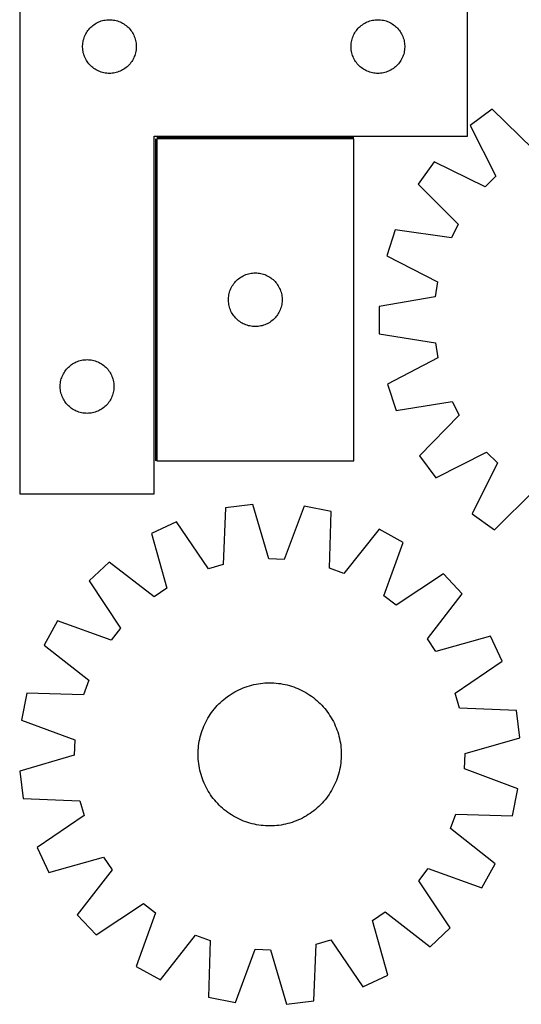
# Model space of a CAD drawing. Header units: millimetres. Extents: x 7 to 1493, y 7 to 2993.
# Tile 5 of 13: x 7 to 287, y 2127 to 2677. Entities that reach past the tile are written whole.
import ezdxf

# ---------------------------------------------------------------- set-up
doc = ezdxf.new("R2010")
doc.units = ezdxf.units.MM
doc.layers.add('COMMON', color=5, linetype='CONTINUOUS', true_color=0x0000ff)
doc.layers.add('CUT', color=7, linetype='CONTINUOUS', true_color=0x000000)

msp = doc.modelspace()

# ---------------------------------------------------------------- linework, layer by layer
at = {"layer": 'COMMON'}
for p, q in [((82.561483, 2610.384299), (82.561483, 2430.384299)), ((193.311484, 2611.1343), (83.311484, 2611.1343))]:
    msp.add_line(p, q, dxfattribs=at)
at = {"layer": 'CUT'}
for p, q in [((6.811483, 2711.8843), (6.811483, 2411.8843)), ((256.811483, 2611.8843), (256.811483, 2711.8843)), ((48.120167, 2674.109725), (48.76104, 2674.540934)), ((48.76104, 2674.540934), (49.423262, 2674.938579)), ((49.423262, 2674.938579), (50.105076, 2675.301606)), ((50.105076, 2675.301606), (50.804675, 2675.629054)), ((50.804675, 2675.629054), (51.520202, 2675.920052)), ((51.520202, 2675.920052), (52.249761, 2676.173831)), ((52.249761, 2676.173831), (52.991416, 2676.389716)), ((52.991416, 2676.389716), (53.743202, 2676.567135)), ((53.743202, 2676.567135), (54.503125, 2676.705619)), ((54.503125, 2676.705619), (55.269168, 2676.804798)), ((55.269168, 2676.804798), (56.039302, 2676.864412)), ((56.039302, 2676.864412), (56.811483, 2676.8843)), ((56.811483, 2676.8843), (57.583665, 2676.864412)), ((57.583665, 2676.864412), (58.353798, 2676.804798)), ((58.353798, 2676.804798), (59.119842, 2676.705619)), ((59.119842, 2676.705619), (59.879764, 2676.567135)), ((59.879764, 2676.567135), (60.63155, 2676.389716)), ((60.63155, 2676.389716), (61.373206, 2676.173831)), ((61.373206, 2676.173831), (62.102765, 2675.920052)), ((62.102765, 2675.920052), (62.818292, 2675.629054)), ((62.818292, 2675.629054), (63.51789, 2675.301606)), ((63.51789, 2675.301606), (64.199704, 2674.938579)), ((64.199704, 2674.938579), (64.861926, 2674.540934)), ((64.861926, 2674.540934), (65.5028, 2674.109725)), ((198.120167, 2674.109725), (198.76104, 2674.540934)), ((198.76104, 2674.540934), (199.423262, 2674.938579)), ((199.423262, 2674.938579), (200.105076, 2675.301606)), ((200.105076, 2675.301606), (200.804675, 2675.629054)), ((200.804675, 2675.629054), (201.520202, 2675.920052)), ((201.520202, 2675.920052), (202.249761, 2676.173831)), ((202.249761, 2676.173831), (202.991416, 2676.389716)), ((202.991416, 2676.389716), (203.743202, 2676.567135)), ((203.743202, 2676.567135), (204.503125, 2676.705619)), ((204.503125, 2676.705619), (205.269168, 2676.804798)), ((205.269168, 2676.804798), (206.039302, 2676.864412)), ((206.039302, 2676.864412), (206.811483, 2676.8843)), ((206.811483, 2676.8843), (207.583665, 2676.864412)), ((207.583665, 2676.864412), (208.353798, 2676.804798)), ((208.353798, 2676.804798), (209.119842, 2676.705619)), ((209.119842, 2676.705619), (209.879764, 2676.567135)), ((209.879764, 2676.567135), (210.63155, 2676.389716)), ((210.63155, 2676.389716), (211.373206, 2676.173831)), ((211.373206, 2676.173831), (212.102765, 2675.920052)), ((212.102765, 2675.920052), (212.818292, 2675.629054)), ((212.818292, 2675.629054), (213.51789, 2675.301606)), ((213.51789, 2675.301606), (214.199704, 2674.938579)), ((214.199704, 2674.938579), (214.861926, 2674.540934)), ((214.861926, 2674.540934), (215.5028, 2674.109725)), ((43.571301, 2668.933951), (43.951764, 2669.606192)), ((43.951764, 2669.606192), (44.366328, 2670.257956)), ((44.366328, 2670.257956), (44.813895, 2670.887514)), ((44.813895, 2670.887514), (45.293277, 2671.493198)), ((45.293277, 2671.493198), (45.803203, 2672.0734)), ((45.803203, 2672.0734), (46.342321, 2672.626583)), ((46.342321, 2672.626583), (46.909201, 2673.151279)), ((46.909201, 2673.151279), (47.502341, 2673.646097)), ((47.502341, 2673.646097), (48.120167, 2674.109725)), ((65.5028, 2674.109725), (66.120625, 2673.646097)), ((66.120625, 2673.646097), (66.713765, 2673.151279)), ((66.713765, 2673.151279), (67.280646, 2672.626583)), ((67.280646, 2672.626583), (67.819764, 2672.0734)), ((67.819764, 2672.0734), (68.32969, 2671.493198)), ((68.32969, 2671.493198), (68.809072, 2670.887514)), ((68.809072, 2670.887514), (69.256638, 2670.257956)), ((69.256638, 2670.257956), (69.671203, 2669.606192)), ((69.671203, 2669.606192), (70.051665, 2668.933951)), ((193.571301, 2668.933951), (193.951764, 2669.606192)), ((193.951764, 2669.606192), (194.366328, 2670.257956)), ((194.366328, 2670.257956), (194.813895, 2670.887514)), ((194.813895, 2670.887514), (195.293277, 2671.493198)), ((195.293277, 2671.493198), (195.803203, 2672.0734)), ((195.803203, 2672.0734), (196.342321, 2672.626583)), ((196.342321, 2672.626583), (196.909201, 2673.151279)), ((196.909201, 2673.151279), (197.502341, 2673.646097)), ((197.502341, 2673.646097), (198.120167, 2674.109725)), ((215.5028, 2674.109725), (216.120625, 2673.646097)), ((216.120625, 2673.646097), (216.713765, 2673.151279)), ((216.713765, 2673.151279), (217.280646, 2672.626583)), ((217.280646, 2672.626583), (217.819764, 2672.0734)), ((217.819764, 2672.0734), (218.32969, 2671.493198)), ((218.32969, 2671.493198), (218.809072, 2670.887514)), ((218.809072, 2670.887514), (219.256638, 2670.257956)), ((219.256638, 2670.257956), (219.671203, 2669.606192)), ((219.671203, 2669.606192), (220.051665, 2668.933951)), ((41.85622, 2663.041932), (41.935643, 2663.810276)), ((41.935643, 2663.810276), (42.054514, 2664.573512)), ((42.054514, 2664.573512), (42.212518, 2665.329616)), ((42.212518, 2665.329616), (42.409235, 2666.076585)), ((42.409235, 2666.076585), (42.644145, 2666.812436)), ((42.644145, 2666.812436), (42.916624, 2667.535219)), ((42.916624, 2667.535219), (43.225949, 2668.243016)), ((43.225949, 2668.243016), (43.571301, 2668.933951)), ((70.051665, 2668.933951), (70.397017, 2668.243016)), ((70.397017, 2668.243016), (70.706343, 2667.535219)), ((70.706343, 2667.535219), (70.978822, 2666.812436)), ((70.978822, 2666.812436), (71.213731, 2666.076585)), ((71.213731, 2666.076585), (71.410449, 2665.329616)), ((71.410449, 2665.329616), (71.568452, 2664.573512)), ((71.568452, 2664.573512), (71.687323, 2663.810276)), ((71.687323, 2663.810276), (71.766746, 2663.041932)), ((191.85622, 2663.041932), (191.935643, 2663.810276)), ((191.935643, 2663.810276), (192.054514, 2664.573512)), ((192.054514, 2664.573512), (192.212518, 2665.329616)), ((192.212518, 2665.329616), (192.409235, 2666.076585)), ((192.409235, 2666.076585), (192.644145, 2666.812436)), ((192.644145, 2666.812436), (192.916624, 2667.535219)), ((192.916624, 2667.535219), (193.225949, 2668.243016)), ((193.225949, 2668.243016), (193.571301, 2668.933951)), ((220.051665, 2668.933951), (220.397017, 2668.243016)), ((220.397017, 2668.243016), (220.706343, 2667.535219)), ((220.706343, 2667.535219), (220.978822, 2666.812436)), ((220.978822, 2666.812436), (221.213731, 2666.076585)), ((221.213731, 2666.076585), (221.410449, 2665.329616)), ((221.410449, 2665.329616), (221.568452, 2664.573512)), ((221.568452, 2664.573512), (221.687323, 2663.810276)), ((221.687323, 2663.810276), (221.766746, 2663.041932)), ((41.816456, 2662.270519), (41.85622, 2663.041932)), ((41.816456, 2661.498082), (41.816456, 2662.270519)), ((41.85622, 2660.726668), (41.816456, 2661.498082)), ((41.935643, 2659.958325), (41.85622, 2660.726668)), ((42.054514, 2659.195089), (41.935643, 2659.958325)), ((42.212518, 2658.438984), (42.054514, 2659.195089)), ((42.409235, 2657.692016), (42.212518, 2658.438984)), ((71.410449, 2658.438984), (71.213731, 2657.692016)), ((71.568452, 2659.195089), (71.410449, 2658.438984)), ((71.687323, 2659.958325), (71.568452, 2659.195089)), ((71.766746, 2660.726668), (71.687323, 2659.958325)), ((71.766746, 2663.041932), (71.80651, 2662.270519)), ((71.80651, 2661.498082), (71.766746, 2660.726668)), ((71.80651, 2662.270519), (71.80651, 2661.498082)), ((191.816456, 2662.270519), (191.85622, 2663.041932)), ((191.816456, 2661.498082), (191.816456, 2662.270519)), ((191.85622, 2660.726668), (191.816456, 2661.498082)), ((191.935643, 2659.958325), (191.85622, 2660.726668)), ((192.054514, 2659.195089), (191.935643, 2659.958325)), ((192.212518, 2658.438984), (192.054514, 2659.195089)), ((192.409235, 2657.692016), (192.212518, 2658.438984)), ((221.410449, 2658.438984), (221.213731, 2657.692016)), ((221.568452, 2659.195089), (221.410449, 2658.438984)), ((221.687323, 2659.958325), (221.568452, 2659.195089)), ((221.766746, 2660.726668), (221.687323, 2659.958325)), ((221.766746, 2663.041932), (221.80651, 2662.270519)), ((221.80651, 2661.498082), (221.766746, 2660.726668)), ((221.80651, 2662.270519), (221.80651, 2661.498082)), ((42.644145, 2656.956164), (42.409235, 2657.692016)), ((42.916624, 2656.233382), (42.644145, 2656.956164)), ((43.225949, 2655.525584), (42.916624, 2656.233382)), ((43.571301, 2654.834649), (43.225949, 2655.525584)), ((43.951764, 2654.162408), (43.571301, 2654.834649)), ((44.366328, 2653.510644), (43.951764, 2654.162408)), ((44.813895, 2652.881086), (44.366328, 2653.510644)), ((45.293277, 2652.275403), (44.813895, 2652.881086)), ((68.809072, 2652.881086), (68.32969, 2652.275403)), ((69.256638, 2653.510644), (68.809072, 2652.881086)), ((69.671203, 2654.162408), (69.256638, 2653.510644)), ((70.051665, 2654.834649), (69.671203, 2654.162408)), ((70.397017, 2655.525584), (70.051665, 2654.834649)), ((70.706343, 2656.233382), (70.397017, 2655.525584)), ((70.978822, 2656.956164), (70.706343, 2656.233382)), ((71.213731, 2657.692016), (70.978822, 2656.956164)), ((192.644145, 2656.956164), (192.409235, 2657.692016)), ((192.916624, 2656.233382), (192.644145, 2656.956164)), ((193.225949, 2655.525584), (192.916624, 2656.233382)), ((193.571301, 2654.834649), (193.225949, 2655.525584)), ((193.951764, 2654.162408), (193.571301, 2654.834649)), ((194.366328, 2653.510644), (193.951764, 2654.162408)), ((194.813895, 2652.881086), (194.366328, 2653.510644)), ((195.293277, 2652.275403), (194.813895, 2652.881086)), ((218.809072, 2652.881086), (218.32969, 2652.275403)), ((219.256638, 2653.510644), (218.809072, 2652.881086)), ((219.671203, 2654.162408), (219.256638, 2653.510644)), ((220.051665, 2654.834649), (219.671203, 2654.162408)), ((220.397017, 2655.525584), (220.051665, 2654.834649)), ((220.706343, 2656.233382), (220.397017, 2655.525584)), ((220.978822, 2656.956164), (220.706343, 2656.233382)), ((221.213731, 2657.692016), (220.978822, 2656.956164)), ((45.803203, 2651.6952), (45.293277, 2652.275403)), ((46.342321, 2651.142017), (45.803203, 2651.6952)), ((46.909201, 2650.617321), (46.342321, 2651.142017)), ((47.502341, 2650.122503), (46.909201, 2650.617321)), ((48.120167, 2649.658875), (47.502341, 2650.122503)), ((48.76104, 2649.227667), (48.120167, 2649.658875)), ((49.423262, 2648.830022), (48.76104, 2649.227667)), ((50.105076, 2648.466994), (49.423262, 2648.830022)), ((50.804675, 2648.139547), (50.105076, 2648.466994)), ((51.520202, 2647.848548), (50.804675, 2648.139547)), ((52.249761, 2647.594769), (51.520202, 2647.848548)), ((52.991416, 2647.378884), (52.249761, 2647.594769)), ((53.743202, 2647.201465), (52.991416, 2647.378884)), ((54.503125, 2647.062982), (53.743202, 2647.201465)), ((55.269168, 2646.963802), (54.503125, 2647.062982)), ((59.119842, 2647.062982), (58.353798, 2646.963802)), ((59.879764, 2647.201465), (59.119842, 2647.062982)), ((60.63155, 2647.378884), (59.879764, 2647.201465)), ((61.373206, 2647.594769), (60.63155, 2647.378884)), ((62.102765, 2647.848548), (61.373206, 2647.594769)), ((62.818292, 2648.139547), (62.102765, 2647.848548)), ((63.51789, 2648.466994), (62.818292, 2648.139547)), ((64.199704, 2648.830022), (63.51789, 2648.466994)), ((64.861926, 2649.227667), (64.199704, 2648.830022)), ((65.5028, 2649.658875), (64.861926, 2649.227667)), ((66.120625, 2650.122503), (65.5028, 2649.658875)), ((66.713765, 2650.617321), (66.120625, 2650.122503)), ((67.280646, 2651.142017), (66.713765, 2650.617321)), ((67.819764, 2651.6952), (67.280646, 2651.142017)), ((68.32969, 2652.275403), (67.819764, 2651.6952)), ((195.803203, 2651.6952), (195.293277, 2652.275403)), ((196.342321, 2651.142017), (195.803203, 2651.6952)), ((196.909201, 2650.617321), (196.342321, 2651.142017)), ((197.502341, 2650.122503), (196.909201, 2650.617321)), ((198.120167, 2649.658875), (197.502341, 2650.122503)), ((198.76104, 2649.227667), (198.120167, 2649.658875)), ((199.423262, 2648.830022), (198.76104, 2649.227667)), ((200.105076, 2648.466994), (199.423262, 2648.830022)), ((200.804675, 2648.139547), (200.105076, 2648.466994)), ((201.520202, 2647.848548), (200.804675, 2648.139547)), ((202.249761, 2647.594769), (201.520202, 2647.848548)), ((202.991416, 2647.378884), (202.249761, 2647.594769)), ((203.743202, 2647.201465), (202.991416, 2647.378884)), ((204.503125, 2647.062982), (203.743202, 2647.201465)), ((205.269168, 2646.963802), (204.503125, 2647.062982)), ((209.119842, 2647.062982), (208.353798, 2646.963802)), ((209.879764, 2647.201465), (209.119842, 2647.062982)), ((210.63155, 2647.378884), (209.879764, 2647.201465)), ((211.373206, 2647.594769), (210.63155, 2647.378884)), ((212.102765, 2647.848548), (211.373206, 2647.594769)), ((212.818292, 2648.139547), (212.102765, 2647.848548)), ((213.51789, 2648.466994), (212.818292, 2648.139547)), ((214.199704, 2648.830022), (213.51789, 2648.466994)), ((214.861926, 2649.227667), (214.199704, 2648.830022)), ((215.5028, 2649.658875), (214.861926, 2649.227667)), ((216.120625, 2650.122503), (215.5028, 2649.658875)), ((216.713765, 2650.617321), (216.120625, 2650.122503)), ((217.280646, 2651.142017), (216.713765, 2650.617321)), ((217.819764, 2651.6952), (217.280646, 2651.142017)), ((218.32969, 2652.275403), (217.819764, 2651.6952)), ((56.039302, 2646.904189), (55.269168, 2646.963802)), ((56.811483, 2646.8843), (56.039302, 2646.904189)), ((57.583665, 2646.904189), (56.811483, 2646.8843)), ((58.353798, 2646.963802), (57.583665, 2646.904189)), ((206.039302, 2646.904189), (205.269168, 2646.963802)), ((206.811483, 2646.8843), (206.039302, 2646.904189)), ((207.583665, 2646.904189), (206.811483, 2646.8843)), ((208.353798, 2646.963802), (207.583665, 2646.904189)), ((270.732136, 2626.917399), (258.332963, 2617.807456)), ((293.435303, 2604.701617), (270.732136, 2626.917399)), ((258.332963, 2617.807456), (272.748458, 2589.50254)), ((81.811483, 2411.8843), (81.811483, 2611.8843)), ((81.811483, 2611.8843), (256.811483, 2611.8843)), ((83.311484, 2610.384299), (83.311484, 2430.384299)), ((193.311484, 2610.384299), (83.311484, 2610.384299)), ((193.311484, 2430.384299), (193.311484, 2610.384299)), ((238.26085, 2597.520117), (229.283663, 2585.024491)), ((266.717899, 2583.407318), (238.26085, 2597.520117)), ((272.748458, 2589.50254), (266.717899, 2583.407318)), ((229.283663, 2585.024491), (251.740313, 2562.559549)), ((216.463081, 2559.527462), (211.78663, 2544.869312)), ((247.888438, 2554.899104), (216.463081, 2559.527462)), ((251.740313, 2562.559549), (247.888438, 2554.899104)), ((211.78663, 2544.869312), (240.086223, 2530.443369)), ((127.842322, 2531.126582), (128.409202, 2531.651278)), ((128.409202, 2531.651278), (129.002342, 2532.146096)), ((129.002342, 2532.146096), (129.620168, 2532.609724)), ((129.620168, 2532.609724), (130.261041, 2533.040933)), ((130.261041, 2533.040933), (130.923263, 2533.438578)), ((130.923263, 2533.438578), (131.605077, 2533.801605)), ((131.605077, 2533.801605), (132.304676, 2534.129053)), ((132.304676, 2534.129053), (133.020203, 2534.420051)), ((133.020203, 2534.420051), (133.749762, 2534.67383)), ((133.749762, 2534.67383), (134.491417, 2534.889715)), ((134.491417, 2534.889715), (135.243203, 2535.067134)), ((135.243203, 2535.067134), (136.003126, 2535.205618)), ((136.003126, 2535.205618), (136.769169, 2535.304797)), ((136.769169, 2535.304797), (137.539303, 2535.364411)), ((137.539303, 2535.364411), (138.311484, 2535.384299)), ((138.311484, 2535.384299), (139.083666, 2535.364411)), ((139.083666, 2535.364411), (139.853799, 2535.304797)), ((139.853799, 2535.304797), (140.619843, 2535.205618)), ((140.619843, 2535.205618), (141.379765, 2535.067134)), ((141.379765, 2535.067134), (142.131551, 2534.889715)), ((142.131551, 2534.889715), (142.873207, 2534.67383)), ((142.873207, 2534.67383), (143.602766, 2534.420051)), ((143.602766, 2534.420051), (144.318293, 2534.129053)), ((144.318293, 2534.129053), (145.017891, 2533.801605)), ((145.017891, 2533.801605), (145.699705, 2533.438578)), ((145.699705, 2533.438578), (146.361927, 2533.040933)), ((146.361927, 2533.040933), (147.002801, 2532.609724)), ((147.002801, 2532.609724), (147.620626, 2532.146096)), ((147.620626, 2532.146096), (148.213766, 2531.651278)), ((148.213766, 2531.651278), (148.780647, 2531.126582)), ((124.144146, 2525.312435), (124.416625, 2526.035218)), ((124.416625, 2526.035218), (124.72595, 2526.743015)), ((124.72595, 2526.743015), (125.071302, 2527.43395)), ((125.071302, 2527.43395), (125.451765, 2528.106191)), ((125.451765, 2528.106191), (125.866329, 2528.757955)), ((125.866329, 2528.757955), (126.313896, 2529.387513)), ((126.313896, 2529.387513), (126.793278, 2529.993197)), ((126.793278, 2529.993197), (127.303204, 2530.573399)), ((127.303204, 2530.573399), (127.842322, 2531.126582)), ((148.780647, 2531.126582), (149.319765, 2530.573399)), ((149.319765, 2530.573399), (149.829691, 2529.993197)), ((149.829691, 2529.993197), (150.309073, 2529.387513)), ((150.309073, 2529.387513), (150.756639, 2528.757955)), ((150.756639, 2528.757955), (151.171204, 2528.106191)), ((151.171204, 2528.106191), (151.551666, 2527.43395)), ((151.551666, 2527.43395), (151.897018, 2526.743015)), ((151.897018, 2526.743015), (152.206344, 2526.035218)), ((152.206344, 2526.035218), (152.478823, 2525.312435)), ((240.086223, 2530.443369), (238.79008, 2521.967558)), ((123.316457, 2520.770518), (123.356221, 2521.541931)), ((123.316457, 2519.998081), (123.316457, 2520.770518)), ((123.356221, 2521.541931), (123.435644, 2522.310275)), ((123.435644, 2522.310275), (123.554515, 2523.073511)), ((123.554515, 2523.073511), (123.712519, 2523.829615)), ((123.712519, 2523.829615), (123.909236, 2524.576584)), ((123.909236, 2524.576584), (124.144146, 2525.312435)), ((152.478823, 2525.312435), (152.713732, 2524.576584)), ((152.713732, 2524.576584), (152.91045, 2523.829615)), ((152.91045, 2523.829615), (153.068453, 2523.073511)), ((153.068453, 2523.073511), (153.187324, 2522.310275)), ((153.187324, 2522.310275), (153.266747, 2521.541931)), ((153.266747, 2521.541931), (153.306511, 2520.770518)), ((153.306511, 2520.770518), (153.306511, 2519.998081)), ((238.79008, 2521.967558), (207.472548, 2516.658419)), ((123.356221, 2519.226667), (123.316457, 2519.998081)), ((123.435644, 2518.458324), (123.356221, 2519.226667)), ((123.554515, 2517.695088), (123.435644, 2518.458324)), ((123.712519, 2516.938983), (123.554515, 2517.695088)), ((123.909236, 2516.192015), (123.712519, 2516.938983)), ((124.144146, 2515.456163), (123.909236, 2516.192015)), ((124.416625, 2514.733381), (124.144146, 2515.456163)), ((152.478823, 2515.456163), (152.206344, 2514.733381)), ((152.713732, 2516.192015), (152.478823, 2515.456163)), ((152.91045, 2516.938983), (152.713732, 2516.192015)), ((153.068453, 2517.695088), (152.91045, 2516.938983)), ((153.187324, 2518.458324), (153.068453, 2517.695088)), ((153.266747, 2519.226667), (153.187324, 2518.458324)), ((153.306511, 2519.998081), (153.266747, 2519.226667)), ((207.472548, 2516.658419), (207.554596, 2501.272587)), ((124.72595, 2514.025583), (124.416625, 2514.733381)), ((125.071302, 2513.334648), (124.72595, 2514.025583)), ((125.451765, 2512.662407), (125.071302, 2513.334648)), ((125.866329, 2512.010643), (125.451765, 2512.662407)), ((126.313896, 2511.381085), (125.866329, 2512.010643)), ((126.793278, 2510.775402), (126.313896, 2511.381085)), ((127.303204, 2510.195199), (126.793278, 2510.775402)), ((127.842322, 2509.642016), (127.303204, 2510.195199)), ((128.409202, 2509.11732), (127.842322, 2509.642016)), ((148.780647, 2509.642016), (148.213766, 2509.11732)), ((149.319765, 2510.195199), (148.780647, 2509.642016)), ((149.829691, 2510.775402), (149.319765, 2510.195199)), ((150.309073, 2511.381085), (149.829691, 2510.775402)), ((150.756639, 2512.010643), (150.309073, 2511.381085)), ((151.171204, 2512.662407), (150.756639, 2512.010643)), ((151.551666, 2513.334648), (151.171204, 2512.662407)), ((151.897018, 2514.025583), (151.551666, 2513.334648)), ((152.206344, 2514.733381), (151.897018, 2514.025583)), ((129.002342, 2508.622502), (128.409202, 2509.11732)), ((129.620168, 2508.158874), (129.002342, 2508.622502)), ((130.261041, 2507.727666), (129.620168, 2508.158874)), ((130.923263, 2507.330021), (130.261041, 2507.727666)), ((131.605077, 2506.966993), (130.923263, 2507.330021)), ((132.304676, 2506.639546), (131.605077, 2506.966993)), ((133.020203, 2506.348547), (132.304676, 2506.639546)), ((133.749762, 2506.094768), (133.020203, 2506.348547)), ((134.491417, 2505.878883), (133.749762, 2506.094768)), ((135.243203, 2505.701464), (134.491417, 2505.878883)), ((136.003126, 2505.562981), (135.243203, 2505.701464)), ((136.769169, 2505.463801), (136.003126, 2505.562981)), ((137.539303, 2505.404188), (136.769169, 2505.463801)), ((138.311484, 2505.384299), (137.539303, 2505.404188)), ((139.083666, 2505.404188), (138.311484, 2505.384299)), ((139.853799, 2505.463801), (139.083666, 2505.404188)), ((140.619843, 2505.562981), (139.853799, 2505.463801)), ((141.379765, 2505.701464), (140.619843, 2505.562981)), ((142.131551, 2505.878883), (141.379765, 2505.701464)), ((142.873207, 2506.094768), (142.131551, 2505.878883)), ((143.602766, 2506.348547), (142.873207, 2506.094768)), ((144.318293, 2506.639546), (143.602766, 2506.348547)), ((145.017891, 2506.966993), (144.318293, 2506.639546)), ((145.699705, 2507.330021), (145.017891, 2506.966993)), ((146.361927, 2507.727666), (145.699705, 2507.330021)), ((147.002801, 2508.158874), (146.361927, 2507.727666)), ((147.620626, 2508.622502), (147.002801, 2508.158874)), ((148.213766, 2509.11732), (147.620626, 2508.622502)), ((207.554596, 2501.272587), (238.926969, 2496.297755)), ((238.926969, 2496.297755), (240.313434, 2487.836249)), ((240.313434, 2487.836249), (212.169305, 2473.109308)), ((32.793277, 2481.493198), (33.303203, 2482.0734)), ((33.303203, 2482.0734), (33.842321, 2482.626583)), ((33.842321, 2482.626583), (34.409201, 2483.151279)), ((34.409201, 2483.151279), (35.002341, 2483.646097)), ((35.002341, 2483.646097), (35.620167, 2484.109725)), ((35.620167, 2484.109725), (36.26104, 2484.540934)), ((36.26104, 2484.540934), (36.923262, 2484.938579)), ((36.923262, 2484.938579), (37.605076, 2485.301606)), ((37.605076, 2485.301606), (38.304675, 2485.629054)), ((38.304675, 2485.629054), (39.020202, 2485.920052)), ((39.020202, 2485.920052), (39.749761, 2486.173831)), ((39.749761, 2486.173831), (40.491416, 2486.389716)), ((40.491416, 2486.389716), (41.243202, 2486.567135)), ((41.243202, 2486.567135), (42.003125, 2486.705619)), ((42.003125, 2486.705619), (42.769168, 2486.804798)), ((42.769168, 2486.804798), (43.539302, 2486.864412)), ((43.539302, 2486.864412), (44.311483, 2486.8843)), ((44.311483, 2486.8843), (45.083665, 2486.864412)), ((45.083665, 2486.864412), (45.853798, 2486.804798)), ((45.853798, 2486.804798), (46.619842, 2486.705619)), ((46.619842, 2486.705619), (47.379764, 2486.567135)), ((47.379764, 2486.567135), (48.13155, 2486.389716)), ((48.13155, 2486.389716), (48.873206, 2486.173831)), ((48.873206, 2486.173831), (49.602765, 2485.920052)), ((49.602765, 2485.920052), (50.318292, 2485.629054)), ((50.318292, 2485.629054), (51.01789, 2485.301606)), ((51.01789, 2485.301606), (51.699704, 2484.938579)), ((51.699704, 2484.938579), (52.361926, 2484.540934)), ((52.361926, 2484.540934), (53.0028, 2484.109725)), ((53.0028, 2484.109725), (53.620625, 2483.646097)), ((53.620625, 2483.646097), (54.213765, 2483.151279)), ((54.213765, 2483.151279), (54.780646, 2482.626583)), ((54.780646, 2482.626583), (55.319764, 2482.0734)), ((55.319764, 2482.0734), (55.82969, 2481.493198)), ((29.909235, 2476.076585), (30.144145, 2476.812436)), ((30.144145, 2476.812436), (30.416624, 2477.535219)), ((30.416624, 2477.535219), (30.725949, 2478.243016)), ((30.725949, 2478.243016), (31.071301, 2478.933951)), ((31.071301, 2478.933951), (31.451764, 2479.606192)), ((31.451764, 2479.606192), (31.866328, 2480.257956)), ((31.866328, 2480.257956), (32.313895, 2480.887514)), ((32.313895, 2480.887514), (32.793277, 2481.493198)), ((55.82969, 2481.493198), (56.309072, 2480.887514)), ((56.309072, 2480.887514), (56.756638, 2480.257956)), ((56.756638, 2480.257956), (57.171203, 2479.606192)), ((57.171203, 2479.606192), (57.551665, 2478.933951)), ((57.551665, 2478.933951), (57.897017, 2478.243016)), ((57.897017, 2478.243016), (58.206343, 2477.535219)), ((58.206343, 2477.535219), (58.478822, 2476.812436)), ((58.478822, 2476.812436), (58.713731, 2476.076585)), ((29.316456, 2472.270519), (29.35622, 2473.041932)), ((29.316456, 2471.498082), (29.316456, 2472.270519)), ((29.35622, 2470.726668), (29.316456, 2471.498082)), ((29.35622, 2473.041932), (29.435643, 2473.810276)), ((29.435643, 2473.810276), (29.554514, 2474.573512)), ((29.554514, 2474.573512), (29.712518, 2475.329616)), ((29.712518, 2475.329616), (29.909235, 2476.076585)), ((58.713731, 2476.076585), (58.910449, 2475.329616)), ((58.910449, 2475.329616), (59.068452, 2474.573512)), ((59.068452, 2474.573512), (59.187323, 2473.810276)), ((59.187323, 2473.810276), (59.266746, 2473.041932)), ((59.266746, 2473.041932), (59.30651, 2472.270519)), ((59.30651, 2471.498082), (59.266746, 2470.726668)), ((59.30651, 2472.270519), (59.30651, 2471.498082)), ((212.169305, 2473.109308), (217.001821, 2458.501867)), ((29.435643, 2469.958325), (29.35622, 2470.726668)), ((29.554514, 2469.195089), (29.435643, 2469.958325)), ((29.712518, 2468.438984), (29.554514, 2469.195089)), ((29.909235, 2467.692016), (29.712518, 2468.438984)), ((30.144145, 2466.956164), (29.909235, 2467.692016)), ((30.416624, 2466.233382), (30.144145, 2466.956164)), ((30.725949, 2465.525584), (30.416624, 2466.233382)), ((31.071301, 2464.834649), (30.725949, 2465.525584)), ((57.897017, 2465.525584), (57.551665, 2464.834649)), ((58.206343, 2466.233382), (57.897017, 2465.525584)), ((58.478822, 2466.956164), (58.206343, 2466.233382)), ((58.713731, 2467.692016), (58.478822, 2466.956164)), ((58.910449, 2468.438984), (58.713731, 2467.692016)), ((59.068452, 2469.195089), (58.910449, 2468.438984)), ((59.187323, 2469.958325), (59.068452, 2469.195089)), ((59.266746, 2470.726668), (59.187323, 2469.958325)), ((31.451764, 2464.162408), (31.071301, 2464.834649)), ((31.866328, 2463.510644), (31.451764, 2464.162408)), ((32.313895, 2462.881086), (31.866328, 2463.510644)), ((32.793277, 2462.275403), (32.313895, 2462.881086)), ((33.303203, 2461.6952), (32.793277, 2462.275403)), ((33.842321, 2461.142017), (33.303203, 2461.6952)), ((34.409201, 2460.617321), (33.842321, 2461.142017)), ((35.002341, 2460.122503), (34.409201, 2460.617321)), ((35.620167, 2459.658875), (35.002341, 2460.122503)), ((53.620625, 2460.122503), (53.0028, 2459.658875)), ((54.213765, 2460.617321), (53.620625, 2460.122503)), ((54.780646, 2461.142017), (54.213765, 2460.617321)), ((55.319764, 2461.6952), (54.780646, 2461.142017)), ((55.82969, 2462.275403), (55.319764, 2461.6952)), ((56.309072, 2462.881086), (55.82969, 2462.275403)), ((56.756638, 2463.510644), (56.309072, 2462.881086)), ((57.171203, 2464.162408), (56.756638, 2463.510644)), ((57.551665, 2464.834649), (57.171203, 2464.162408)), ((217.001821, 2458.501867), (248.376029, 2463.465117)), ((248.376029, 2463.465117), (252.309384, 2455.846188)), ((36.26104, 2459.227667), (35.620167, 2459.658875)), ((36.923262, 2458.830022), (36.26104, 2459.227667)), ((37.605076, 2458.466994), (36.923262, 2458.830022)), ((38.304675, 2458.139547), (37.605076, 2458.466994)), ((39.020202, 2457.848548), (38.304675, 2458.139547)), ((39.749761, 2457.594769), (39.020202, 2457.848548)), ((40.491416, 2457.378884), (39.749761, 2457.594769)), ((41.243202, 2457.201465), (40.491416, 2457.378884)), ((42.003125, 2457.062982), (41.243202, 2457.201465)), ((42.769168, 2456.963802), (42.003125, 2457.062982)), ((43.539302, 2456.904189), (42.769168, 2456.963802)), ((44.311483, 2456.8843), (43.539302, 2456.904189)), ((45.083665, 2456.904189), (44.311483, 2456.8843)), ((45.853798, 2456.963802), (45.083665, 2456.904189)), ((46.619842, 2457.062982), (45.853798, 2456.963802)), ((47.379764, 2457.201465), (46.619842, 2457.062982)), ((48.13155, 2457.378884), (47.379764, 2457.201465)), ((48.873206, 2457.594769), (48.13155, 2457.378884)), ((49.602765, 2457.848548), (48.873206, 2457.594769)), ((50.318292, 2458.139547), (49.602765, 2457.848548)), ((51.01789, 2458.466994), (50.318292, 2458.139547)), ((51.699704, 2458.830022), (51.01789, 2458.466994)), ((52.361926, 2459.227667), (51.699704, 2458.830022)), ((53.0028, 2459.658875), (52.361926, 2459.227667)), ((252.309384, 2455.846188), (230.093602, 2433.143021)), ((230.093602, 2433.143021), (239.203546, 2420.743848)), ((239.203546, 2420.743848), (267.508462, 2435.159343)), ((267.508462, 2435.159343), (273.603684, 2429.128784)), ((83.311484, 2430.384299), (193.311484, 2430.384299)), ((273.603684, 2429.128784), (259.490884, 2400.671735)), ((6.811483, 2411.8843), (81.811483, 2411.8843)), ((271.98651, 2391.694548), (294.451452, 2414.151198)), ((137.014467, 2405.960678), (121.742285, 2404.092252)), ((145.924941, 2375.471693), (137.014467, 2405.960678)), ((165.535492, 2404.952244), (154.49393, 2375.168714)), ((180.637575, 2402.009859), (165.535492, 2404.952244)), ((121.742285, 2404.092252), (120.444752, 2372.354402)), ((179.690325, 2370.259623), (180.637575, 2402.009859)), ((259.490884, 2400.671735), (271.98651, 2391.694548)), ((94.305555, 2396.237848), (80.358223, 2389.741506)), ((112.201534, 2369.994588), (94.305555, 2396.237848)), ((80.358223, 2389.741506), (88.931731, 2359.156057)), ((207.451059, 2392.2373), (187.746293, 2367.32351)), ((220.904747, 2384.772125), (207.451059, 2392.2373)), ((210.192496, 2354.868573), (220.904747, 2384.772125)), ((56.691486, 2373.793108), (45.434265, 2363.304757)), ((81.821187, 2354.364446), (56.691486, 2373.793108)), ((120.444752, 2372.354402), (112.201534, 2369.994588)), ((154.49393, 2375.168714), (145.924941, 2375.471693)), ((187.746293, 2367.32351), (179.690325, 2370.259623)), ((243.385999, 2367.192047), (216.946867, 2349.586733)), ((253.87435, 2355.934826), (243.385999, 2367.192047)), ((45.434265, 2363.304757), (63.039579, 2336.865626)), ((88.931731, 2359.156057), (81.821187, 2354.364446)), ((234.445688, 2330.805125), (253.87435, 2355.934826)), ((216.946867, 2349.586733), (210.192496, 2354.868573)), ((27.854187, 2340.823505), (20.389012, 2327.369817)), ((57.757739, 2330.111254), (27.854187, 2340.823505)), ((63.039579, 2336.865626), (57.757739, 2330.111254)), ((239.237299, 2323.694581), (234.445688, 2330.805125)), ((269.822748, 2332.268089), (239.237299, 2323.694581)), ((276.31909, 2318.320757), (269.822748, 2332.268089)), ((20.389012, 2327.369817), (45.302801, 2307.665051)), ((250.07583, 2300.424778), (276.31909, 2318.320757)), ((45.302801, 2307.665051), (42.366688, 2299.609083)), ((139.941298, 2305.755191), (141.184642, 2305.937129)), ((141.184642, 2305.937129), (142.433088, 2306.079924)), ((142.433088, 2306.079924), (143.685403, 2306.183433)), ((143.685403, 2306.183433), (144.940351, 2306.247555)), ((144.940351, 2306.247555), (146.196694, 2306.272227)), ((146.196694, 2306.272227), (147.453192, 2306.257423)), ((147.453192, 2306.257423), (148.708605, 2306.20316)), ((148.708605, 2306.20316), (149.961695, 2306.109489)), ((149.961695, 2306.109489), (151.211223, 2305.976505)), ((151.211223, 2305.976505), (152.455958, 2305.804337)), ((152.455958, 2305.804337), (153.694671, 2305.593156)), ((10.616453, 2300.556334), (7.674067, 2285.45425)), ((42.366688, 2299.609083), (10.616453, 2300.556334)), ((124.788241, 2299.961222), (125.857069, 2300.621989)), ((125.857069, 2300.621989), (126.946126, 2301.248857)), ((126.946126, 2301.248857), (128.054335, 2301.841207)), ((128.054335, 2301.841207), (129.180604, 2302.398455)), ((129.180604, 2302.398455), (130.32382, 2302.920052)), ((130.32382, 2302.920052), (131.482856, 2303.405482)), ((131.482856, 2303.405482), (132.656568, 2303.854266)), ((132.656568, 2303.854266), (133.843798, 2304.265961)), ((133.843798, 2304.265961), (135.043373, 2304.640162)), ((135.043373, 2304.640162), (136.25411, 2304.976498)), ((136.25411, 2304.976498), (137.474815, 2305.274638)), ((137.474815, 2305.274638), (138.704282, 2305.534288)), ((138.704282, 2305.534288), (139.941298, 2305.755191)), ((153.694671, 2305.593156), (154.926139, 2305.343171)), ((154.926139, 2305.343171), (156.149148, 2305.054628)), ((156.149148, 2305.054628), (157.362489, 2304.727811)), ((157.362489, 2304.727811), (158.564967, 2304.363044)), ((158.564967, 2304.363044), (159.755393, 2303.960685)), ((159.755393, 2303.960685), (160.932593, 2303.521134)), ((160.932593, 2303.521134), (162.095406, 2303.044822)), ((162.095406, 2303.044822), (163.242684, 2302.532221)), ((163.242684, 2302.532221), (164.373295, 2301.983835)), ((164.373295, 2301.983835), (165.486122, 2301.400207)), ((165.486122, 2301.400207), (166.580069, 2300.781912)), ((166.580069, 2300.781912), (167.654054, 2300.129561)), ((252.435644, 2292.181559), (250.07583, 2300.424778)), ((117.958649, 2294.445514), (118.857595, 2295.323525)), ((118.857595, 2295.323525), (119.783677, 2296.172866)), ((119.783677, 2296.172866), (120.735979, 2296.992699)), ((120.735979, 2296.992699), (121.713564, 2297.782215)), ((121.713564, 2297.782215), (122.715465, 2298.540634)), ((122.715465, 2298.540634), (123.740695, 2299.267209)), ((123.740695, 2299.267209), (124.788241, 2299.961222)), ((167.654054, 2300.129561), (168.707018, 2299.443796)), ((168.707018, 2299.443796), (169.737923, 2298.725296)), ((169.737923, 2298.725296), (170.74575, 2297.974769)), ((170.74575, 2297.974769), (171.729505, 2297.192955)), ((171.729505, 2297.192955), (172.688218, 2296.380627)), ((172.688218, 2296.380627), (173.620941, 2295.538586)), ((173.620941, 2295.538586), (174.526756, 2294.667662)), ((113.182515, 2288.625777), (113.901016, 2289.656681)), ((113.901016, 2289.656681), (114.651543, 2290.664508)), ((114.651543, 2290.664508), (115.433356, 2291.648264)), ((115.433356, 2291.648264), (116.245685, 2292.606976)), ((116.245685, 2292.606976), (117.087726, 2293.5397)), ((117.087726, 2293.5397), (117.958649, 2294.445514)), ((174.526756, 2294.667662), (175.404766, 2293.768717)), ((175.404766, 2293.768717), (176.254108, 2292.842635)), ((176.254108, 2292.842635), (177.073941, 2291.890332)), ((177.073941, 2291.890332), (177.863456, 2290.912748)), ((177.863456, 2290.912748), (178.621876, 2289.910846)), ((178.621876, 2289.910846), (179.348451, 2288.885617)), ((284.173494, 2290.884026), (252.435644, 2292.181559)), ((286.04192, 2275.611845), (284.173494, 2290.884026)), ((7.674067, 2285.45425), (37.457597, 2274.412688)), ((110.094091, 2283.161443), (110.642477, 2284.292053)), ((110.642477, 2284.292053), (111.226105, 2285.404881)), ((111.226105, 2285.404881), (111.8444, 2286.498827)), ((111.8444, 2286.498827), (112.496751, 2287.572812)), ((112.496751, 2287.572812), (113.182515, 2288.625777)), ((179.348451, 2288.885617), (180.042464, 2287.838071)), ((180.042464, 2287.838071), (180.703231, 2286.769242)), ((180.703231, 2286.769242), (181.330099, 2285.680186)), ((181.330099, 2285.680186), (181.922449, 2284.571977)), ((181.922449, 2284.571977), (182.479697, 2283.445708)), ((107.898501, 2277.281248), (108.263268, 2278.483725)), ((108.263268, 2278.483725), (108.665626, 2279.674151)), ((108.665626, 2279.674151), (109.105178, 2280.851352)), ((109.105178, 2280.851352), (109.58149, 2282.014165)), ((109.58149, 2282.014165), (110.094091, 2283.161443)), ((182.479697, 2283.445708), (183.001294, 2282.302492)), ((183.001294, 2282.302492), (183.486723, 2281.143455)), ((183.486723, 2281.143455), (183.935507, 2279.969743)), ((183.935507, 2279.969743), (184.347203, 2278.782514)), ((184.347203, 2278.782514), (184.721403, 2277.582939)), ((37.457597, 2274.412688), (37.154619, 2265.843699)), ((106.821975, 2272.374717), (107.033155, 2273.613429)), ((107.033155, 2273.613429), (107.283141, 2274.844898)), ((107.283141, 2274.844898), (107.571684, 2276.067906)), ((107.571684, 2276.067906), (107.898501, 2277.281248)), ((184.721403, 2277.582939), (185.05774, 2276.372202)), ((185.05774, 2276.372202), (185.35588, 2275.151497)), ((185.35588, 2275.151497), (185.615529, 2273.92203)), ((185.615529, 2273.92203), (185.836433, 2272.685014)), ((255.552935, 2266.701371), (286.04192, 2275.611845)), ((106.354085, 2266.115452), (106.368889, 2267.37195)), ((106.368889, 2267.37195), (106.423152, 2268.627364)), ((106.423152, 2268.627364), (106.516822, 2269.880453)), ((106.516822, 2269.880453), (106.649807, 2271.129982)), ((106.649807, 2271.129982), (106.821975, 2272.374717)), ((185.836433, 2272.685014), (186.018371, 2271.44167)), ((186.018371, 2271.44167), (186.161166, 2270.193224)), ((186.161166, 2270.193224), (186.264675, 2268.940909)), ((186.264675, 2268.940909), (186.328797, 2267.685961)), ((186.328797, 2267.685961), (186.353468, 2266.429618)), ((37.154619, 2265.843699), (6.665634, 2256.933225)), ((106.378757, 2264.859109), (106.354085, 2266.115452)), ((106.442879, 2263.604161), (106.378757, 2264.859109)), ((106.546388, 2262.351846), (106.442879, 2263.604161)), ((106.689182, 2261.1034), (106.546388, 2262.351846)), ((186.190731, 2262.664617), (186.057747, 2261.415088)), ((186.284401, 2263.917706), (186.190731, 2262.664617)), ((186.338665, 2265.17312), (186.284401, 2263.917706)), ((186.353468, 2266.429618), (186.338665, 2265.17312)), ((255.249956, 2258.132382), (255.552935, 2266.701371)), ((6.665634, 2256.933225), (8.534059, 2241.661044)), ((106.871121, 2259.860056), (106.689182, 2261.1034)), ((107.092024, 2258.62304), (106.871121, 2259.860056)), ((107.351674, 2257.393573), (107.092024, 2258.62304)), ((107.649814, 2256.172868), (107.351674, 2257.393573)), ((185.135869, 2256.477164), (184.809053, 2255.263822)), ((185.424413, 2257.700172), (185.135869, 2256.477164)), ((185.674398, 2258.931641), (185.424413, 2257.700172)), ((185.885579, 2260.170353), (185.674398, 2258.931641)), ((186.057747, 2261.415088), (185.885579, 2260.170353)), ((285.033486, 2247.09082), (255.249956, 2258.132382)), ((107.98615, 2254.962131), (107.649814, 2256.172868)), ((108.360351, 2253.762556), (107.98615, 2254.962131)), ((108.772046, 2252.575326), (108.360351, 2253.762556)), ((109.22083, 2251.401615), (108.772046, 2252.575326)), ((109.70626, 2250.242578), (109.22083, 2251.401615)), ((183.602375, 2251.693718), (183.126064, 2250.530905)), ((184.041927, 2252.870919), (183.602375, 2251.693718)), ((184.444285, 2254.061345), (184.041927, 2252.870919)), ((184.809053, 2255.263822), (184.444285, 2254.061345)), ((110.227856, 2249.099362), (109.70626, 2250.242578)), ((110.785105, 2247.973093), (110.227856, 2249.099362)), ((111.377455, 2246.864884), (110.785105, 2247.973093)), ((112.004323, 2245.775828), (111.377455, 2246.864884)), ((112.665089, 2244.706999), (112.004323, 2245.775828)), ((180.863154, 2246.046243), (180.210803, 2244.972258)), ((181.481449, 2247.140189), (180.863154, 2246.046243)), ((182.065077, 2248.253017), (181.481449, 2247.140189)), ((182.613462, 2249.383627), (182.065077, 2248.253017)), ((183.126064, 2250.530905), (182.613462, 2249.383627)), ((282.091101, 2231.988736), (285.033486, 2247.09082)), ((8.534059, 2241.661044), (40.27191, 2240.363511)), ((40.27191, 2240.363511), (42.631724, 2232.120292)), ((113.359103, 2243.659453), (112.665089, 2244.706999)), ((114.085678, 2242.634224), (113.359103, 2243.659453)), ((114.844097, 2241.632322), (114.085678, 2242.634224)), ((115.633613, 2240.654738), (114.844097, 2241.632322)), ((116.453446, 2239.702435), (115.633613, 2240.654738)), ((176.461869, 2239.938094), (175.619828, 2239.00537)), ((177.274197, 2240.896806), (176.461869, 2239.938094)), ((178.056011, 2241.880562), (177.274197, 2240.896806)), ((178.806538, 2242.888389), (178.056011, 2241.880562)), ((179.525038, 2243.919293), (178.806538, 2242.888389)), ((180.210803, 2244.972258), (179.525038, 2243.919293)), ((117.302787, 2238.776353), (116.453446, 2239.702435)), ((118.180798, 2237.877408), (117.302787, 2238.776353)), ((119.086612, 2237.006484), (118.180798, 2237.877408)), ((120.019336, 2236.164443), (119.086612, 2237.006484)), ((120.978048, 2235.352115), (120.019336, 2236.164443)), ((121.961803, 2234.570301), (120.978048, 2235.352115)), ((122.969631, 2233.819774), (121.961803, 2234.570301)), ((170.99399, 2234.762855), (169.992088, 2234.004436)), ((171.971574, 2235.552371), (170.99399, 2234.762855)), ((172.923877, 2236.372204), (171.971574, 2235.552371)), ((173.849958, 2237.221545), (172.923877, 2236.372204)), ((174.748904, 2238.099556), (173.849958, 2237.221545)), ((175.619828, 2239.00537), (174.748904, 2238.099556)), ((42.631724, 2232.120292), (16.388464, 2214.224313)), ((124.000535, 2233.101273), (122.969631, 2233.819774)), ((125.0535, 2232.415509), (124.000535, 2233.101273)), ((126.127485, 2231.763158), (125.0535, 2232.415509)), ((127.221431, 2231.144863), (126.127485, 2231.763158)), ((128.334259, 2230.561235), (127.221431, 2231.144863)), ((129.464869, 2230.012849), (128.334259, 2230.561235)), ((130.612147, 2229.500248), (129.464869, 2230.012849)), ((131.77496, 2229.023936), (130.612147, 2229.500248)), ((132.952161, 2228.584385), (131.77496, 2229.023936)), ((161.224697, 2229.139588), (160.050985, 2228.690804)), ((162.383733, 2229.625018), (161.224697, 2229.139588)), ((163.52695, 2230.146615), (162.383733, 2229.625018)), ((164.653219, 2230.703863), (163.52695, 2230.146615)), ((165.761428, 2231.296213), (164.653219, 2230.703863)), ((166.850484, 2231.923081), (165.761428, 2231.296213)), ((167.919313, 2232.583848), (166.850484, 2231.923081)), ((168.966859, 2233.277861), (167.919313, 2232.583848)), ((169.992088, 2234.004436), (168.966859, 2233.277861)), ((247.404752, 2224.880019), (250.340865, 2232.935987)), ((250.340865, 2232.935987), (282.091101, 2231.988736)), ((134.142587, 2228.182026), (132.952161, 2228.584385)), ((135.345064, 2227.817259), (134.142587, 2228.182026)), ((136.558406, 2227.490442), (135.345064, 2227.817259)), ((137.781414, 2227.201899), (136.558406, 2227.490442)), ((139.012882, 2226.951914), (137.781414, 2227.201899)), ((140.251595, 2226.740733), (139.012882, 2226.951914)), ((141.49633, 2226.568565), (140.251595, 2226.740733)), ((142.745859, 2226.435581), (141.49633, 2226.568565)), ((143.998948, 2226.34191), (142.745859, 2226.435581)), ((145.254361, 2226.287647), (143.998948, 2226.34191)), ((146.51086, 2226.272843), (145.254361, 2226.287647)), ((147.767203, 2226.297515), (146.51086, 2226.272843)), ((149.022151, 2226.361637), (147.767203, 2226.297515)), ((150.274466, 2226.465146), (149.022151, 2226.361637)), ((151.522912, 2226.607941), (150.274466, 2226.465146)), ((152.766256, 2226.789879), (151.522912, 2226.607941)), ((154.003272, 2227.010782), (152.766256, 2226.789879)), ((155.232739, 2227.270432), (154.003272, 2227.010782)), ((156.453443, 2227.568572), (155.232739, 2227.270432)), ((157.664181, 2227.904908), (156.453443, 2227.568572)), ((158.863756, 2228.279109), (157.664181, 2227.904908)), ((160.050985, 2228.690804), (158.863756, 2228.279109)), ((272.318542, 2205.175253), (247.404752, 2224.880019)), ((16.388464, 2214.224313), (22.884806, 2200.276981)), ((22.884806, 2200.276981), (53.470255, 2208.850489)), ((53.470255, 2208.850489), (58.261866, 2201.739945)), ((58.261866, 2201.739945), (38.833204, 2176.610244)), ((229.667975, 2195.679444), (234.949815, 2202.433816)), ((234.949815, 2202.433816), (264.853367, 2191.721565)), ((264.853367, 2191.721565), (272.318542, 2205.175253)), ((247.273289, 2169.240313), (229.667975, 2195.679444)), ((49.321555, 2165.353023), (75.760686, 2182.958337)), ((75.760686, 2182.958337), (82.515058, 2177.676497)), ((38.833204, 2176.610244), (49.321555, 2165.353023)), ((82.515058, 2177.676497), (71.802807, 2147.772945)), ((203.775823, 2173.389013), (210.886367, 2178.180624)), ((210.886367, 2178.180624), (236.016068, 2158.751962)), ((212.349331, 2142.803564), (203.775823, 2173.389013)), ((236.016068, 2158.751962), (247.273289, 2169.240313)), ((85.256494, 2140.30777), (104.961261, 2165.22156)), ((104.961261, 2165.22156), (113.017229, 2162.285447)), ((113.017229, 2162.285447), (112.069978, 2130.535211)), ((127.172061, 2127.592826), (138.213624, 2157.376356)), ((138.213624, 2157.376356), (146.782613, 2157.073377)), ((170.965268, 2128.452818), (172.262801, 2160.190668)), ((172.262801, 2160.190668), (180.50602, 2162.550482)), ((180.50602, 2162.550482), (198.401998, 2136.307222)), ((146.782613, 2157.073377), (155.693087, 2126.584392)), ((71.802807, 2147.772945), (85.256494, 2140.30777)), ((198.401998, 2136.307222), (212.349331, 2142.803564)), ((112.069978, 2130.535211), (127.172061, 2127.592826)), ((155.693087, 2126.584392), (170.965268, 2128.452818))]:
    msp.add_line(p, q, dxfattribs=at)

doc.saveas('drawing.dxf')
